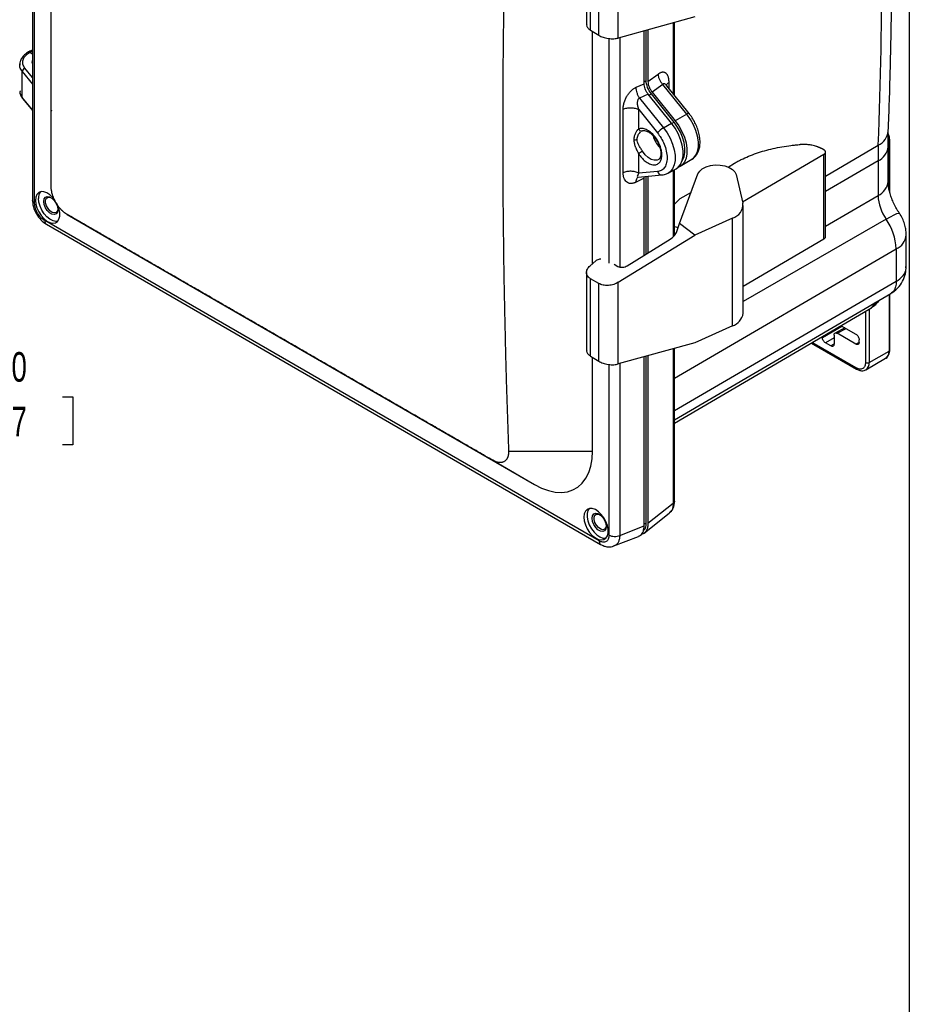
# Model space of a CAD drawing. Header units: inches. Extents: x 1 to 43, y 1 to 33.
# Tile 16 of 19: x 33 to 43, y 12 to 23.1. Entities that reach past the tile are written whole.
import ezdxf

# ---------------------------------------------------------------- set-up
doc = ezdxf.new("R2010")
doc.units = ezdxf.units.IN
doc.header["$LTSCALE"] = 4
doc.header["$MEASUREMENT"] = 0
doc.layers.add('DIMENSIONS', color=140, linetype='Continuous', lineweight=25)
doc.layers.add('TEXT', color=140, linetype='Continuous', lineweight=25)
doc.styles.add('SLDTEXTSTYLE0', font='TXT', dxfattribs={"width": 0.7})
doc.dimstyles.new('SLDDIMSTYLE2', dxfattribs={"dimtxt": 0.339844, "dimasz": 0.52, "dimexe": 0, "dimexo": 0.0625, "dimgap": 0.084961, "dimtad": 0, "dimtih": 1, "dimtoh": 1, "dimrnd": 1e-09, "dimzin": 0, "dimdsep": 46, "dimtxsty": 'SLDTEXTSTYLE0', "dimsah": 1, "dimcen": 0.09, "dimadec": 0, "dimazin": 0, "dimtfac": 1, "dimtmove": 0, "dimatfit": 0, "dimfxl": 0, "dimfrac": 2, "dimtolj": 1, "dimtzin": 12, "dimarcsym": 0})

# ---------------------------------------------------------------- blocks, each defined once
blk = doc.blocks.new('_D_3')
at = {"layer": 'DIMENSIONS'}
for p, q in [((30.269, 18.119), (30.269, 19.302)), ((30.269, 18.802), (29.269, 18.802)), ((30.769, 18.802), (31.978, 18.802)), ((32.438, 18.802), (32.324, 18.802)), ((32.324, 18.802), (32.324, 18.262)), ((33.448, 18.802), (33.562, 18.802)), ((33.562, 18.802), (33.562, 18.262)), ((32.324, 18.262), (32.438, 18.262)), ((33.562, 18.262), (33.448, 18.262))]:
    blk.add_line(p, q, dxfattribs=at)
for points in [[(30.269, 18.802), (29.749, 18.882), (29.749, 18.722)], [(30.769, 18.802), (31.289, 18.722), (31.289, 18.882)]]:
    blk.add_solid(points, dxfattribs=at)
at = {"layer": 'DIMENSIONS', "char_height": 0.3333, "attachment_point": 1, "style": 'SLDTEXTSTYLE0'}
for s, insert in [('0.50', (32.438, 19.307)), ('12.7', (32.438, 18.691))]:
    blk.add_mtext(s, dxfattribs=dict(at, insert=insert))

msp = doc.modelspace()

# ---------------------------------------------------------------- linework, layer by layer
for p, q in [((33.107, 29.876), (33.107, 21.021)), ((33.133, 20.985), (33.133, 29.839)), ((39.358, 23.879), (39.358, 22.997)), ((39.405, 22.935), (39.405, 23.808)), ((39.717, 22.848), (39.717, 23.768)), ((39.498, 22.879), (39.498, 23.755)), ((40.58, 23.087), (39.717, 22.848)), ((40.336, 23.019), (40.336, 22.221)), ((40.351, 22.202), (40.351, 23.023)), ((39.405, 22.935), (39.498, 22.879)), ((39.426, 20.304), (39.426, 22.923)), ((40.009, 22.333), (40.009, 22.928)), ((40.032, 22.367), (40.032, 22.935)), ((40.052, 22.94), (40.052, 22.358)), ((39.612, 22.842), (39.612, 20.308)), ((39.734, 22.852), (39.734, 20.267)), ((33.078, 22.688), (33.107, 22.699)), ((33.078, 22.688), (33.107, 22.671)), ((32.966, 22.554), (32.964, 22.541)), ((32.992, 22.179), (32.992, 22.472)), ((32.992, 22.472), (33.107, 22.329)), ((33.107, 22.405), (33.024, 22.509)), ((40.052, 22.358), (40.166, 22.441)), ((39.919, 22.293), (40.009, 22.333)), ((40.032, 22.367), (40.009, 22.353)), ((40.218, 22.326), (40.098, 22.239)), ((40.49, 21.988), (40.218, 22.326)), ((40.289, 22.278), (40.289, 22.35)), ((32.966, 22.244), (32.967, 22.236)), ((32.968, 22.252), (32.968, 22.246)), ((40.055, 22.215), (39.958, 22.171)), ((40.317, 21.889), (40.055, 22.215)), ((40.063, 22.204), (40.09, 22.219)), ((40.348, 21.898), (40.09, 22.219)), ((40.098, 22.239), (40.359, 21.914)), ((40.264, 22.31), (40.261, 22.312)), ((40.516, 21.996), (40.264, 22.309)), ((33.107, 22.039), (32.992, 22.179)), ((32.997, 22.166), (33.107, 22.031)), ((39.958, 22.171), (40.227, 21.837)), ((33.32, 22.036), (33.328, 22.031)), ((39.772, 21.328), (39.772, 22.045)), ((39.947, 21.822), (39.947, 22.041)), ((39.947, 22.041), (40.159, 21.778)), ((40.49, 21.988), (40.359, 21.914)), ((40.227, 21.837), (40.317, 21.889)), ((40.348, 21.898), (40.322, 21.883)), ((39.978, 21.796), (39.979, 21.8)), ((39.978, 21.795), (39.987, 21.8)), ((42.761, 21.673), (42.771, 21.679)), ((42.771, 21.679), (42.771, 21.145)), ((42.779, 21.108), (42.779, 21.691)), ((39.947, 21.324), (39.947, 21.543)), ((42.035, 21.588), (42.015, 21.599)), ((42.054, 21.292), (42.65, 21.64)), ((42.054, 20.607), (42.054, 21.561)), ((42.76, 21.231), (42.76, 21.621)), ((40.416, 21.402), (40.546, 21.481)), ((40.546, 21.481), (40.55, 21.483)), ((40.955, 21.394), (41.028, 21.437)), ((42.036, 21.535), (41.12, 20.997)), ((42.036, 20.581), (42.036, 21.535)), ((42.647, 21.463), (42.054, 21.118)), ((42.647, 21.463), (42.647, 21.072)), ((40.159, 21.343), (39.947, 21.324)), ((40.279, 21.325), (40.369, 21.375)), ((40.336, 21.356), (40.336, 20.61)), ((40.351, 20.623), (40.351, 21.365)), ((40.406, 20.757), (40.616, 21.317)), ((40.009, 21.27), (39.919, 21.224)), ((39.942, 21.28), (40.21, 21.304)), ((40.009, 21.27), (40.011, 21.287)), ((40.009, 20.399), (40.009, 21.27)), ((40.032, 20.414), (40.032, 21.289)), ((40.052, 21.29), (40.052, 20.426)), ((41.047, 21.308), (41.123, 20.985)), ((40.538, 21.108), (40.41, 21.035)), ((40.41, 21.035), (40.351, 20.976)), ((42.054, 20.727), (42.647, 21.072)), ((41.126, 19.745), (41.126, 20.96)), ((39.5, 17.179), (33.246, 20.789)), ((33.499, 20.859), (33.972, 20.585)), ((33.564, 20.821), (33.5, 20.858)), ((33.946, 20.601), (33.564, 20.821)), ((41.005, 20.818), (40.58, 20.627)), ((41.005, 19.602), (41.005, 20.818)), ((42.738, 20.807), (41.126, 19.878)), ((33.265, 20.748), (39.518, 17.138)), ((40.351, 20.725), (40.392, 20.712)), ((40.378, 20.668), (40.406, 20.757)), ((40.58, 20.627), (40.406, 20.757)), ((33.946, 20.601), (33.973, 20.585)), ((33.973, 20.585), (38.773, 17.814)), ((39.717, 20.094), (40.58, 20.627)), ((39.818, 20.281), (40.304, 20.582)), ((42.036, 20.581), (41.126, 20.047)), ((42.965, 20.272), (42.965, 20.628)), ((40.351, 19.013), (42.852, 20.47)), ((42.852, 20.47), (42.852, 20.103)), ((39.398, 20.279), (39.463, 20.336)), ((39.358, 20.204), (39.358, 19.323)), ((39.67, 20.297), (39.713, 20.274)), ((39.498, 20.08), (39.405, 20.133)), ((39.405, 19.261), (39.405, 20.133)), ((39.717, 19.173), (39.717, 20.094)), ((42.852, 20.103), (40.351, 18.646)), ((39.498, 19.204), (39.498, 20.08)), ((40.351, 18.542), (42.792, 19.968)), ((42.771, 19.956), (42.771, 19.319)), ((42.779, 19.331), (42.779, 19.961)), ((40.351, 18.506), (42.548, 19.79)), ((42.505, 19.765), (42.505, 19.191)), ((42.548, 19.79), (42.548, 19.191)), ((41.005, 19.602), (40.58, 19.412)), ((42.019, 19.473), (42.239, 19.6)), ((42.272, 19.581), (42.162, 19.522)), ((42.186, 19.519), (42.286, 19.573)), ((42.231, 19.605), (42.398, 19.508)), ((42.019, 19.473), (42.019, 19.481)), ((42.151, 19.467), (42.054, 19.412)), ((42.151, 19.499), (42.151, 19.397)), ((42.398, 19.397), (42.186, 19.519)), ((42.434, 19.417), (42.434, 19.447)), ((40.58, 19.412), (39.717, 19.173)), ((40.336, 19.345), (40.336, 17.601)), ((40.351, 17.625), (40.351, 19.349)), ((41.896, 19.409), (42.406, 19.116)), ((42.399, 19.129), (41.905, 19.415)), ((42.115, 19.376), (42.054, 19.412)), ((42.15, 19.395), (42.115, 19.376)), ((42.433, 19.415), (42.398, 19.397)), ((42.548, 19.191), (42.771, 19.319)), ((39.405, 19.261), (39.498, 19.204)), ((39.426, 18.191), (39.426, 19.248)), ((40.009, 17.349), (40.009, 19.254)), ((40.032, 17.38), (40.032, 19.26)), ((40.052, 19.266), (40.052, 17.373)), ((42.51, 19.108), (42.733, 19.237)), ((39.612, 19.168), (39.612, 17.244)), ((39.734, 19.178), (39.734, 17.241)), ((38.479, 18.191), (39.426, 18.191)), ((38.365, 18.05), (38.301, 18.087)), ((38.365, 18.05), (38.746, 17.83)), ((38.746, 17.83), (38.773, 17.814)), ((40.336, 17.601), (40.052, 17.373)), ((40.01, 17.266), (40.296, 17.495)), ((39.734, 17.241), (40.009, 17.349)), ((40.032, 17.38), (40.009, 17.366)), ((39.668, 17.121), (39.946, 17.229))]:
    msp.add_line(p, q)
at = {"flags": 128}
for points in [[(40.55, 21.483), (40.565, 21.494), (40.592, 21.527), (40.61, 21.57), (40.62, 21.621), (40.62, 21.679), (40.61, 21.741), (40.592, 21.806), (40.565, 21.87), (40.53, 21.931), (40.49, 21.988)], [(40.369, 21.375), (40.393, 21.391), (40.42, 21.424), (40.439, 21.468), (40.448, 21.519), (40.448, 21.577), (40.439, 21.64), (40.42, 21.705), (40.393, 21.77), (40.358, 21.832), (40.317, 21.889)], [(40.437, 21.463), (40.443, 21.472), (40.46, 21.511), (40.469, 21.559), (40.469, 21.612), (40.46, 21.67), (40.443, 21.729), (40.418, 21.788), (40.386, 21.845), (40.348, 21.898)], [(40.359, 21.914), (40.4, 21.857), (40.435, 21.794), (40.462, 21.73), (40.481, 21.665), (40.491, 21.602), (40.491, 21.544), (40.481, 21.492), (40.462, 21.449), (40.435, 21.416), (40.4, 21.394), (40.392, 21.391)], [(40.227, 21.837), (40.268, 21.78), (40.302, 21.718), (40.329, 21.653), (40.348, 21.589), (40.357, 21.527), (40.357, 21.469), (40.348, 21.417), (40.329, 21.374), (40.302, 21.341), (40.279, 21.325)], [(42.762, 21.737), (42.768, 21.709), (42.771, 21.679)], [(40.173, 21.48), (40.154, 21.471), (40.123, 21.47), (40.089, 21.48), (40.054, 21.502), (40.021, 21.533), (39.991, 21.572)], [(40.616, 21.317), (40.635, 21.348), (40.665, 21.374), (40.707, 21.395), (40.756, 21.41), (40.811, 21.417), (40.866, 21.415), (40.919, 21.406), (40.966, 21.389), (41.005, 21.367), (41.032, 21.339), (41.047, 21.308)], [(33.364, 21.015), (33.338, 21.049), (33.305, 21.08), (33.271, 21.103), (33.237, 21.115), (33.205, 21.116), (33.179, 21.106), (33.158, 21.085), (33.146, 21.055), (33.141, 21.018)], [(33.141, 21.018), (33.146, 20.976), (33.158, 20.932), (33.179, 20.888), (33.205, 20.847), (33.237, 20.812), (33.271, 20.785), (33.305, 20.767), (33.338, 20.761), (33.367, 20.765), (33.391, 20.781), (33.407, 20.806), (33.416, 20.84), (33.416, 20.88), (33.407, 20.923), (33.391, 20.968), (33.384, 20.981)], [(33.393, 20.783), (33.373, 20.781), (33.34, 20.788), (33.306, 20.805), (33.272, 20.832), (33.241, 20.867), (33.214, 20.908), (33.194, 20.952), (33.181, 20.997), (33.177, 21.039)], [(33.235, 21.005), (33.24, 21.034), (33.254, 21.053), (33.275, 21.062), (33.301, 21.058), (33.328, 21.042), (33.354, 21.016), (33.376, 20.983), (33.389, 20.947), (33.394, 20.913), (33.389, 20.885), (33.376, 20.865), (33.354, 20.857), (33.328, 20.861), (33.301, 20.877), (33.275, 20.902), (33.254, 20.935), (33.24, 20.971), (33.235, 21.005)], [(33.394, 20.92), (33.389, 20.899), (33.376, 20.882), (33.356, 20.876), (33.332, 20.882), (33.306, 20.9), (33.284, 20.926), (33.267, 20.957), (33.257, 20.99), (33.257, 21.019), (33.267, 21.041), (33.284, 21.053), (33.306, 21.053), (33.32, 21.048)], [(42.738, 20.807), (42.788, 20.834), (42.83, 20.855), (42.861, 20.868), (42.882, 20.873), (42.89, 20.871)], [(38.773, 17.814), (38.852, 17.774), (38.929, 17.746), (39.005, 17.729), (39.076, 17.725), (39.144, 17.733), (39.206, 17.754), (39.262, 17.786), (39.31, 17.83), (39.351, 17.884), (39.383, 17.948), (39.407, 18.022), (39.421, 18.103), (39.426, 18.191)], [(39.329, 17.446), (39.333, 17.404), (39.346, 17.36), (39.366, 17.316), (39.393, 17.275), (39.424, 17.24), (39.458, 17.213), (39.492, 17.196), (39.525, 17.189), (39.554, 17.193), (39.578, 17.209), (39.595, 17.234), (39.603, 17.268), (39.603, 17.308), (39.595, 17.351), (39.578, 17.396), (39.554, 17.439), (39.525, 17.477), (39.492, 17.508), (39.458, 17.531), (39.424, 17.543), (39.393, 17.544), (39.366, 17.534), (39.346, 17.513), (39.333, 17.484), (39.329, 17.446)], [(39.388, 17.543), (39.374, 17.52), (39.365, 17.486), (39.365, 17.446), (39.374, 17.403), (39.39, 17.358), (39.414, 17.315), (39.443, 17.277), (39.476, 17.246), (39.51, 17.223), (39.544, 17.211), (39.576, 17.21), (39.58, 17.211)], [(39.422, 17.433), (39.427, 17.462), (39.441, 17.482), (39.462, 17.49), (39.488, 17.486), (39.516, 17.47), (39.542, 17.444), (39.563, 17.411), (39.577, 17.376), (39.581, 17.341), (39.577, 17.313), (39.563, 17.293), (39.542, 17.285), (39.516, 17.289), (39.488, 17.305), (39.462, 17.331), (39.441, 17.363), (39.427, 17.399), (39.422, 17.433)], [(39.581, 17.348), (39.577, 17.328), (39.563, 17.31), (39.543, 17.304), (39.519, 17.31), (39.494, 17.328), (39.471, 17.354), (39.454, 17.385), (39.445, 17.418), (39.445, 17.447), (39.454, 17.469), (39.471, 17.481), (39.494, 17.481), (39.507, 17.476)]]:
    msp.add_lwpolyline(points, dxfattribs=at)
for centre, radius, start, end in [((-14.353, 23.797), 57.044, 357.8325, 2.1675), ((40.511, 21.965), 0.0316, 79.4811, 131.9686), ((40.352, 21.623), 0.248, 120.3191, 141.2312), ((42.565, 21.82), 0.199, 295.2648, 353.3338), ((40.39, 21.82), 0.29, 195.1787, 224.7826), ((42.765, 21.692), 0.0144, 292.7375, 355.9589), ((47.225, 21.464), 4.578, 177.7966, 180.0122), ((42.566, 21.64), 0.195, 294.6263, 354.3873), ((40.21, 21.358), 0.0539, 196.9306, 270.1654), ((42.566, 21.25), 0.195, 294.6261, 354.3891), ((33.284, 21.046), 0.108, 140.5204, 184.0948), ((40.964, 20.972), 0.159, 284.7813, 4.6772), ((43.141, 21.092), 0.494, 182.3164, 215.2889), ((42.226, 20.445), 0.626, 2.3164, 35.2889), ((42.771, 20.647), 0.195, 294.616, 354.5065), ((42.455, 19.945), 0.18, 301.2248, 334.2267), ((40.949, 19.773), 0.179, 288.24, 351.1104), ((42.685, 19.308), 0.0863, 304.0564, 7.2558), ((42.764, 19.333), 0.0151, 294.3746, 354.3053), ((42.414, 19.127), 0.0144, 172.7424, 235.9603), ((42.527, 19.231), 0.0461, 242.6097, 297.3901), ((42.458, 19.182), 0.0906, 305.8919, 5.6035)]:
    msp.add_arc(centre, radius, start, end)
for points, knots in [([(33.32, 21.169), (33.32, 21.228), (33.32, 21.345), (33.32, 21.521), (33.32, 21.697), (33.32, 21.873), (33.32, 22.05), (33.32, 22.226), (33.32, 22.403), (33.32, 22.58), (33.32, 22.757), (33.32, 22.935), (33.32, 23.112), (33.32, 23.29), (33.32, 23.468), (33.32, 23.646), (33.32, 23.825), (33.32, 24.003), (33.32, 24.182), (33.32, 24.361), (33.32, 24.54), (33.32, 24.719), (33.32, 24.899), (33.32, 25.078), (33.32, 25.258), (33.32, 25.438), (33.32, 25.619), (33.32, 25.799), (33.32, 25.98), (33.32, 26.161), (33.32, 26.342), (33.32, 26.523), (33.32, 26.704), (33.32, 26.886), (33.32, 27.068), (33.32, 27.25), (33.32, 27.432), (33.32, 27.614), (33.32, 27.797), (33.32, 27.98), (33.32, 28.163), (33.32, 28.285), (33.32, 28.346)], [0, 0, 0, 0, 0.025007, 0.050013, 0.075018, 0.100022, 0.125025, 0.150027, 0.175029, 0.200029, 0.225029, 0.250029, 0.275028, 0.300026, 0.325024, 0.350021, 0.375018, 0.400015, 0.425011, 0.450008, 0.475004, 0.5, 0.524996, 0.549992, 0.574989, 0.599985, 0.624982, 0.649979, 0.674976, 0.699974, 0.724972, 0.749971, 0.774971, 0.799971, 0.824971, 0.849973, 0.874975, 0.899978, 0.924982, 0.949987, 0.974993, 1, 1, 1, 1]), ([(42.763, 21.797), (42.768, 21.912), (42.78, 22.245), (42.794, 22.801), (42.804, 23.465), (42.805, 24.133), (42.799, 24.806), (42.786, 25.466), (42.771, 25.903), (42.764, 26.114)], [0, 0, 0, 0, 0.08164, 0.236654, 0.391667, 0.546678, 0.701689, 0.856697, 1, 1, 1, 1]), ([(38.479, 25.368), (38.477, 25.308), (38.473, 25.188), (38.467, 25.009), (38.461, 24.829), (38.455, 24.65), (38.45, 24.47), (38.445, 24.291), (38.441, 24.112), (38.437, 23.932), (38.433, 23.753), (38.429, 23.573), (38.426, 23.394), (38.423, 23.215), (38.421, 23.035), (38.419, 22.856), (38.417, 22.676), (38.415, 22.497), (38.414, 22.318), (38.413, 22.138), (38.413, 21.959), (38.413, 21.779), (38.413, 21.6), (38.413, 21.42), (38.414, 21.241), (38.415, 21.062), (38.417, 20.882), (38.419, 20.703), (38.421, 20.523), (38.423, 20.344), (38.426, 20.165), (38.429, 19.985), (38.433, 19.806), (38.437, 19.626), (38.441, 19.447), (38.445, 19.267), (38.45, 19.088), (38.455, 18.909), (38.461, 18.729), (38.467, 18.55), (38.473, 18.37), (38.477, 18.251), (38.479, 18.191)], [0, 0, 0, 0, 0.025007, 0.050013, 0.075018, 0.100022, 0.125025, 0.150027, 0.175029, 0.200029, 0.225029, 0.250029, 0.275028, 0.300026, 0.325024, 0.350021, 0.375018, 0.400015, 0.425011, 0.450008, 0.475004, 0.5, 0.524996, 0.549992, 0.574989, 0.599985, 0.624982, 0.649979, 0.674976, 0.699974, 0.724972, 0.749971, 0.774971, 0.799971, 0.824971, 0.849973, 0.874975, 0.899978, 0.924982, 0.949987, 0.974993, 1, 1, 1, 1]), ([(39.362, 22.997), (39.361, 22.994), (39.357, 22.982), (39.373, 22.959), (39.395, 22.943), (39.405, 22.935)], [0, 0, 0, 0, 0.161785, 0.595765, 1, 1, 1, 1]), ([(39.498, 22.879), (39.511, 22.871), (39.527, 22.863), (39.563, 22.851), (39.584, 22.846), (39.626, 22.84), (39.647, 22.839), (39.685, 22.841), (39.703, 22.844), (39.717, 22.848)], [0, 0, 0, 0, 0.25, 0.25, 0.5, 0.5, 0.75, 0.75, 1, 1, 1, 1]), ([(33.062, 22.691), (33.047, 22.681), (33.017, 22.661), (32.986, 22.623), (32.968, 22.587), (32.966, 22.564), (32.966, 22.554)], [0, 0, 0, 0, 0.268233, 0.5398784, 0.8136586, 1, 1, 1, 1]), ([(33.024, 22.509), (33.012, 22.523), (33.004, 22.539), (32.997, 22.571), (32.998, 22.587), (33.007, 22.619), (33.016, 22.634), (33.042, 22.663), (33.058, 22.676), (33.078, 22.688)], [0, 0, 0, 0, 0.25, 0.25, 0.5, 0.5, 0.75, 0.75, 1, 1, 1, 1]), ([(33.107, 22.711), (33.106, 22.71), (33.087, 22.705), (33.071, 22.696), (33.056, 22.687)], [0, 0, 0, 0, 0.049085, 1, 1, 1, 1]), ([(33.078, 22.688), (33.075, 22.689), (33.07, 22.692), (33.064, 22.692), (33.061, 22.69), (33.061, 22.69)], [0, 0, 0, 0, 0.349367, 0.820892, 1, 1, 1, 1]), ([(32.992, 22.472), (32.982, 22.488), (32.962, 22.518), (32.966, 22.551), (32.968, 22.565)], [0, 0, 0, 0, 0.5436, 1, 1, 1, 1]), ([(33.107, 22.593), (33.107, 22.592), (33.101, 22.582), (33.101, 22.571), (33.107, 22.561), (33.107, 22.56)], [0, 0, 0, 0, 0.07825, 0.915866, 1, 1, 1, 1]), ([(33.024, 22.509), (33.016, 22.507), (33.007, 22.501), (32.996, 22.488), (32.992, 22.479), (32.992, 22.472)], [0, 0, 0, 0, 0.5, 0.5, 1, 1, 1, 1]), ([(40.289, 22.35), (40.289, 22.353), (40.289, 22.358), (40.289, 22.366), (40.288, 22.374), (40.287, 22.381), (40.286, 22.393), (40.283, 22.406), (40.276, 22.425), (40.265, 22.443), (40.25, 22.455), (40.238, 22.46), (40.228, 22.462), (40.218, 22.462), (40.208, 22.461), (40.197, 22.458), (40.188, 22.454), (40.18, 22.45), (40.173, 22.446), (40.168, 22.443), (40.166, 22.441)], [0, 0, 0, 0, 0.030243, 0.061055, 0.092442, 0.124417, 0.156993, 0.23571, 0.30381, 0.441324, 0.567355, 0.628072, 0.685336, 0.739216, 0.794499, 0.84715, 0.898229, 0.931811, 0.965744, 1, 1, 1, 1]), ([(40.166, 22.441), (40.166, 22.432), (40.167, 22.422), (40.173, 22.401), (40.176, 22.391), (40.186, 22.37), (40.192, 22.36), (40.204, 22.342), (40.211, 22.334), (40.218, 22.326)], [0, 0, 0, 0, 0.25, 0.25, 0.5, 0.5, 0.75, 0.75, 1, 1, 1, 1]), ([(40.055, 22.215), (40.048, 22.223), (40.042, 22.232), (40.031, 22.252), (40.025, 22.263), (40.017, 22.284), (40.014, 22.294), (40.01, 22.315), (40.009, 22.325), (40.009, 22.333)], [0, 0, 0, 0, 0.25, 0.25, 0.5, 0.5, 0.75, 0.75, 1, 1, 1, 1]), ([(40.09, 22.219), (40.073, 22.241), (40.058, 22.266), (40.038, 22.318), (40.032, 22.344), (40.032, 22.367)], [0, 0, 0, 0, 0.5, 0.5, 1, 1, 1, 1]), ([(40.052, 22.358), (40.052, 22.349), (40.053, 22.339), (40.057, 22.319), (40.06, 22.308), (40.068, 22.287), (40.073, 22.277), (40.085, 22.257), (40.091, 22.247), (40.098, 22.239)], [0, 0, 0, 0, 0.25, 0.25, 0.5, 0.5, 0.75, 0.75, 1, 1, 1, 1]), ([(40.263, 22.309), (40.26, 22.314), (40.253, 22.323), (40.242, 22.331), (40.232, 22.333), (40.224, 22.332), (40.22, 22.328), (40.218, 22.326)], [0, 0, 0, 0, 0.301083, 0.512618, 0.692142, 0.846057, 1, 1, 1, 1]), ([(40.262, 22.311), (40.263, 22.316), (40.265, 22.331), (40.28, 22.342), (40.289, 22.35)], [0, 0, 0, 0, 0.352919, 1, 1, 1, 1]), ([(32.968, 22.246), (32.967, 22.24), (32.965, 22.217), (32.981, 22.195), (32.992, 22.179)], [0, 0, 0, 0, 0.260874, 1, 1, 1, 1]), ([(32.97, 22.223), (32.97, 22.218), (32.973, 22.199), (32.985, 22.183), (32.994, 22.171)], [0, 0, 0, 0, 0.285291, 1, 1, 1, 1]), ([(39.772, 22.045), (39.772, 22.048), (39.772, 22.054), (39.772, 22.062), (39.773, 22.07), (39.774, 22.079), (39.775, 22.087), (39.777, 22.096), (39.779, 22.104), (39.781, 22.113), (39.783, 22.122), (39.789, 22.14), (39.8, 22.169), (39.821, 22.204), (39.84, 22.23), (39.857, 22.248), (39.869, 22.26), (39.881, 22.27), (39.893, 22.279), (39.906, 22.287), (39.915, 22.291), (39.919, 22.293)], [0, 0, 0, 0, 0.0311109, 0.0619262, 0.0924915, 0.1228536, 0.1530603, 0.1831599, 0.2132014, 0.2432341, 0.2733072, 0.3034699, 0.437123, 0.5663533, 0.6843112, 0.7390402, 0.7932468, 0.8446494, 0.8966419, 0.948243, 1, 1, 1, 1]), ([(39.958, 22.171), (39.953, 22.179), (39.947, 22.188), (39.937, 22.208), (39.933, 22.218), (39.926, 22.24), (39.923, 22.251), (39.919, 22.273), (39.919, 22.283), (39.919, 22.293)], [0, 0, 0, 0, 0.25, 0.25, 0.5, 0.5, 0.75, 0.75, 1, 1, 1, 1]), ([(32.998, 22.166), (32.997, 22.167), (32.993, 22.17), (32.993, 22.175), (32.992, 22.179)], [0, 0, 0, 0, 0.282934, 1, 1, 1, 1]), ([(39.958, 22.171), (39.957, 22.171), (39.955, 22.17), (39.952, 22.169), (39.949, 22.167), (39.946, 22.165), (39.944, 22.162), (39.94, 22.157), (39.935, 22.148), (39.932, 22.133), (39.931, 22.114), (39.932, 22.096), (39.935, 22.081), (39.938, 22.069), (39.942, 22.056), (39.945, 22.046), (39.947, 22.041)], [0, 0, 0, 0, 0.025898, 0.051372, 0.076666, 0.102032, 0.127718, 0.153964, 0.242685, 0.347479, 0.473948, 0.62732, 0.704915, 0.790633, 0.886455, 1, 1, 1, 1]), ([(39.772, 22.045), (39.783, 22.051), (39.796, 22.056), (39.827, 22.062), (39.844, 22.063), (39.878, 22.063), (39.894, 22.06), (39.924, 22.052), (39.937, 22.047), (39.947, 22.041)], [0, 0, 0, 0, 0.25, 0.25, 0.5, 0.5, 0.75, 0.75, 1, 1, 1, 1]), ([(40.551, 21.485), (40.559, 21.491), (40.58, 21.504), (40.604, 21.536), (40.624, 21.576), (40.637, 21.623), (40.641, 21.675), (40.636, 21.732), (40.624, 21.791), (40.603, 21.85), (40.576, 21.908), (40.546, 21.957), (40.525, 21.985), (40.516, 21.996)], [0, 0, 0, 0, 0.0648, 0.152763, 0.242202, 0.335378, 0.432678, 0.532652, 0.633313, 0.733665, 0.833682, 0.933611, 1, 1, 1, 1]), ([(39.947, 21.822), (39.946, 21.821), (39.943, 21.82), (39.939, 21.816), (39.934, 21.811), (39.927, 21.803), (39.918, 21.792), (39.909, 21.776), (39.902, 21.759), (39.897, 21.743), (39.894, 21.728), (39.893, 21.715), (39.892, 21.706), (39.892, 21.701)], [0, 0, 0, 0, 0.037593, 0.086044, 0.145564, 0.216406, 0.350225, 0.465243, 0.604546, 0.732935, 0.824743, 0.913775, 1, 1, 1, 1]), ([(39.93, 21.706), (39.93, 21.722), (39.934, 21.738), (39.948, 21.767), (39.957, 21.779), (39.968, 21.789)], [0, 0, 0, 0, 0.5, 0.5, 1, 1, 1, 1]), ([(39.947, 21.543), (39.956, 21.528), (39.967, 21.514), (39.992, 21.485), (40.006, 21.472), (40.036, 21.448), (40.052, 21.438), (40.085, 21.423), (40.101, 21.419), (40.132, 21.418), (40.146, 21.421), (40.17, 21.433), (40.18, 21.442), (40.195, 21.464), (40.201, 21.477), (40.207, 21.503), (40.209, 21.518), (40.209, 21.545), (40.207, 21.561), (40.201, 21.596), (40.195, 21.615), (40.18, 21.654), (40.17, 21.675), (40.146, 21.715), (40.132, 21.734), (40.101, 21.768), (40.085, 21.783), (40.052, 21.806), (40.036, 21.815), (40.006, 21.826), (39.992, 21.828), (39.967, 21.828), (39.956, 21.826), (39.947, 21.822)], [0, 0, 0, 0, 0.0625, 0.0625, 0.125, 0.125, 0.1875, 0.1875, 0.25, 0.25, 0.3125, 0.3125, 0.375, 0.375, 0.4375, 0.4375, 0.5, 0.5, 0.5625, 0.5625, 0.625, 0.625, 0.6875, 0.6875, 0.75, 0.75, 0.8125, 0.8125, 0.875, 0.875, 0.9375, 0.9375, 1, 1, 1, 1]), ([(39.947, 21.822), (39.95, 21.818), (39.955, 21.81), (39.967, 21.802), (39.975, 21.801), (39.979, 21.8)], [0, 0, 0, 0, 0.334055, 0.66811, 1, 1, 1, 1]), ([(39.979, 21.8), (39.979, 21.8), (39.983, 21.799), (39.987, 21.801), (39.991, 21.803)], [0, 0, 0, 0, 0.0064411, 1, 1, 1, 1]), ([(39.988, 21.801), (39.99, 21.802), (39.997, 21.805), (40.012, 21.806), (40.036, 21.8), (40.065, 21.786), (40.095, 21.762), (40.124, 21.732), (40.151, 21.695), (40.172, 21.655), (40.188, 21.613), (40.196, 21.573), (40.198, 21.538), (40.193, 21.51), (40.184, 21.49), (40.177, 21.483), (40.173, 21.48)], [0, 0, 0, 0, 0.037399, 0.110824, 0.18066, 0.255254, 0.329463, 0.40422, 0.479662, 0.555459, 0.631149, 0.706181, 0.780174, 0.853067, 0.9258, 1, 1, 1, 1]), ([(40.159, 21.778), (40.172, 21.761), (40.186, 21.742), (40.212, 21.699), (40.224, 21.676), (40.244, 21.626), (40.253, 21.6), (40.264, 21.548), (40.267, 21.522), (40.267, 21.473), (40.264, 21.451), (40.253, 21.412), (40.244, 21.396), (40.224, 21.37), (40.212, 21.36), (40.186, 21.347), (40.172, 21.344), (40.159, 21.343)], [0, 0, 0, 0, 0.125, 0.125, 0.25, 0.25, 0.375, 0.375, 0.5, 0.5, 0.625, 0.625, 0.75, 0.75, 0.875, 0.875, 1, 1, 1, 1]), ([(42.76, 21.621), (42.76, 21.653), (42.761, 21.713), (42.763, 21.77), (42.763, 21.797)], [0, 0, 0, 0, 0.544331, 1, 1, 1, 1]), ([(42.779, 21.691), (42.779, 21.698), (42.778, 21.718), (42.773, 21.745), (42.765, 21.765), (42.763, 21.77)], [0, 0, 0, 0, 0.27708, 0.790375, 1, 1, 1, 1]), ([(39.892, 21.701), (39.899, 21.7), (39.906, 21.7), (39.919, 21.702), (39.925, 21.704), (39.93, 21.706)], [0, 0, 0, 0, 0.5, 0.5, 1, 1, 1, 1]), ([(39.892, 21.701), (39.892, 21.699), (39.892, 21.693), (39.893, 21.684), (39.894, 21.676), (39.896, 21.667), (39.898, 21.657), (39.9, 21.648), (39.903, 21.638), (39.906, 21.628), (39.911, 21.615), (39.918, 21.599), (39.927, 21.58), (39.936, 21.564), (39.942, 21.552), (39.946, 21.546), (39.947, 21.543)], [0, 0, 0, 0, 0.053647, 0.108796, 0.165461, 0.223625, 0.283236, 0.344195, 0.406361, 0.469672, 0.534144, 0.649923, 0.783587, 0.87552, 0.947472, 1, 1, 1, 1]), ([(39.991, 21.572), (39.984, 21.583), (39.976, 21.595), (39.961, 21.618), (39.954, 21.629), (39.943, 21.651), (39.938, 21.662), (39.931, 21.684), (39.93, 21.695), (39.93, 21.706)], [0, 0, 0, 0, 0.25, 0.25, 0.5, 0.5, 0.75, 0.75, 1, 1, 1, 1]), ([(42.015, 21.599), (42.013, 21.6), (42.007, 21.603), (41.999, 21.608), (41.99, 21.612), (41.981, 21.615), (41.972, 21.619), (41.963, 21.622), (41.949, 21.627), (41.929, 21.633), (41.904, 21.639), (41.88, 21.643), (41.859, 21.646), (41.837, 21.648), (41.814, 21.649), (41.792, 21.648), (41.777, 21.648), (41.769, 21.647)], [0, 0, 0, 0, 0.042478, 0.084325, 0.125588, 0.166315, 0.206556, 0.246363, 0.285791, 0.392743, 0.499995, 0.583146, 0.665751, 0.748276, 0.831188, 0.914947, 1, 1, 1, 1]), ([(39.991, 21.572), (39.984, 21.567), (39.975, 21.562), (39.959, 21.551), (39.952, 21.546), (39.947, 21.543)], [0, 0, 0, 0, 0.5, 0.5, 1, 1, 1, 1]), ([(41.028, 21.437), (41.04, 21.444), (41.053, 21.451), (41.078, 21.465), (41.091, 21.472), (41.131, 21.491), (41.159, 21.504), (41.244, 21.539), (41.304, 21.56), (41.43, 21.596), (41.496, 21.611), (41.597, 21.628), (41.631, 21.633), (41.682, 21.639), (41.7, 21.641), (41.734, 21.645), (41.752, 21.646), (41.769, 21.647)], [0, 0, 0, 0, 0.0625, 0.0625, 0.125, 0.125, 0.25, 0.25, 0.5, 0.5, 0.75, 0.75, 0.875, 0.875, 0.9375, 0.9375, 1, 1, 1, 1]), ([(42.036, 21.535), (42.037, 21.536), (42.041, 21.538), (42.046, 21.542), (42.053, 21.55), (42.055, 21.56), (42.054, 21.569), (42.05, 21.576), (42.045, 21.581), (42.039, 21.585), (42.036, 21.587), (42.035, 21.588)], [0, 0, 0, 0, 0.071625, 0.142812, 0.28587, 0.499573, 0.624418, 0.749715, 0.874818, 0.937373, 1, 1, 1, 1]), ([(39.947, 21.324), (39.937, 21.33), (39.924, 21.335), (39.894, 21.343), (39.878, 21.345), (39.844, 21.346), (39.827, 21.345), (39.796, 21.338), (39.783, 21.334), (39.772, 21.328)], [0, 0, 0, 0, 0.25, 0.25, 0.5, 0.5, 0.75, 0.75, 1, 1, 1, 1]), ([(39.919, 21.224), (39.917, 21.223), (39.913, 21.22), (39.906, 21.218), (39.9, 21.215), (39.891, 21.212), (39.881, 21.21), (39.869, 21.208), (39.857, 21.208), (39.84, 21.21), (39.821, 21.217), (39.8, 21.233), (39.788, 21.252), (39.781, 21.27), (39.777, 21.283), (39.774, 21.297), (39.772, 21.312), (39.772, 21.323), (39.772, 21.328)], [0, 0, 0, 0, 0.025813, 0.051593, 0.077403, 0.103306, 0.155107, 0.206731, 0.260616, 0.315737, 0.43378, 0.562799, 0.696897, 0.75698, 0.81694, 0.877172, 0.938066, 1, 1, 1, 1]), ([(39.947, 21.324), (39.942, 21.315), (39.932, 21.3), (39.93, 21.286), (39.935, 21.281), (39.939, 21.28), (39.942, 21.28), (39.942, 21.281)], [0, 0, 0, 0, 0.4381149, 0.7673911, 0.8910699, 0.9958017, 1, 1, 1, 1]), ([(40.21, 21.304), (40.22, 21.306), (40.244, 21.309), (40.266, 21.319), (40.279, 21.325)], [0, 0, 0, 0, 0.3950572, 1, 1, 1, 1]), ([(39.919, 21.224), (39.919, 21.232), (39.92, 21.25), (39.928, 21.269), (39.936, 21.277), (39.941, 21.28)], [0, 0, 0, 0, 0.338272, 0.676545, 1, 1, 1, 1]), ([(39.938, 21.28), (39.938, 21.28), (39.937, 21.279), (39.939, 21.28), (39.941, 21.28)], [0, 0, 0, 0, 0.07861, 1, 1, 1, 1]), ([(42.89, 20.871), (42.884, 20.88), (42.866, 20.906), (42.84, 20.953), (42.812, 21.011), (42.79, 21.067), (42.775, 21.121), (42.765, 21.169), (42.761, 21.206), (42.76, 21.224), (42.76, 21.231)], [0, 0, 0, 0, 0.072119, 0.215993, 0.359988, 0.502866, 0.643694, 0.78175, 0.916696, 1, 1, 1, 1]), ([(33.5, 20.858), (33.498, 20.86), (33.493, 20.862), (33.486, 20.867), (33.48, 20.871), (33.473, 20.876), (33.466, 20.882), (33.459, 20.887), (33.453, 20.893), (33.446, 20.899), (33.44, 20.905), (33.434, 20.912), (33.427, 20.918), (33.421, 20.925), (33.415, 20.932), (33.409, 20.939), (33.404, 20.947), (33.398, 20.954), (33.393, 20.961), (33.388, 20.969), (33.383, 20.977), (33.378, 20.985), (33.369, 21), (33.357, 21.022), (33.346, 21.048), (33.338, 21.069), (33.333, 21.085), (33.328, 21.102), (33.325, 21.119), (33.322, 21.136), (33.32, 21.153), (33.32, 21.164), (33.32, 21.169)], [0, 0, 0, 0, 0.024667, 0.049254, 0.073761, 0.098186, 0.122528, 0.146788, 0.170963, 0.195052, 0.219055, 0.242972, 0.2668, 0.290539, 0.314189, 0.337748, 0.361216, 0.384591, 0.407874, 0.431062, 0.454156, 0.477154, 0.500056, 0.582602, 0.666673, 0.710946, 0.75635, 0.802875, 0.850512, 0.899253, 0.949085, 1, 1, 1, 1]), ([(33.108, 21.021), (33.107, 21.021), (33.105, 21.013), (33.113, 21), (33.127, 20.99), (33.133, 20.985)], [0, 0, 0, 0, 0.055149, 0.527575, 1, 1, 1, 1]), ([(33.107, 21.023), (33.109, 20.998), (33.114, 20.947), (33.15, 20.865), (33.202, 20.792), (33.244, 20.763), (33.265, 20.748)], [0, 0, 0, 0, 0.249993, 0.500162, 0.75025, 1, 1, 1, 1]), ([(33.246, 20.789), (33.231, 20.798), (33.217, 20.81), (33.189, 20.839), (33.177, 20.855), (33.156, 20.892), (33.148, 20.911), (33.136, 20.949), (33.133, 20.968), (33.133, 20.985)], [0, 0, 0, 0, 0.25, 0.25, 0.5, 0.5, 0.75, 0.75, 1, 1, 1, 1]), ([(42.965, 20.628), (42.964, 20.651), (42.962, 20.693), (42.947, 20.755), (42.925, 20.815), (42.901, 20.852), (42.889, 20.872)], [0, 0, 0, 0, 0.25919, 0.488913, 0.730996, 1, 1, 1, 1]), ([(33.246, 20.789), (33.247, 20.781), (33.249, 20.764), (33.257, 20.751), (33.264, 20.749), (33.265, 20.749)], [0, 0, 0, 0, 0.472377, 0.944754, 1, 1, 1, 1]), ([(38.301, 18.087), (38.245, 18.119), (38.133, 18.184), (37.965, 18.281), (37.797, 18.378), (37.629, 18.475), (37.462, 18.571), (37.294, 18.668), (37.127, 18.764), (36.96, 18.861), (36.794, 18.957), (36.627, 19.053), (36.461, 19.149), (36.295, 19.245), (36.129, 19.341), (35.963, 19.436), (35.798, 19.532), (35.632, 19.627), (35.467, 19.723), (35.302, 19.818), (35.137, 19.913), (34.973, 20.008), (34.808, 20.103), (34.644, 20.198), (34.48, 20.292), (34.316, 20.387), (34.153, 20.481), (33.989, 20.576), (33.826, 20.67), (33.663, 20.764), (33.554, 20.827), (33.5, 20.858)], [0, 0, 0, 0, 0.034488, 0.068976, 0.103462, 0.137947, 0.172431, 0.206914, 0.241397, 0.275879, 0.31036, 0.344841, 0.379321, 0.413801, 0.448281, 0.48276, 0.51724, 0.551719, 0.586199, 0.620679, 0.655159, 0.68964, 0.724121, 0.758603, 0.793086, 0.827569, 0.862053, 0.896538, 0.931024, 0.965512, 1, 1, 1, 1]), ([(40.304, 20.582), (40.322, 20.593), (40.338, 20.607), (40.364, 20.636), (40.373, 20.652), (40.378, 20.668)], [0, 0, 0, 0, 0.5, 0.5, 1, 1, 1, 1]), ([(42.036, 20.581), (42.042, 20.586), (42.053, 20.593), (42.053, 20.603), (42.053, 20.608)], [0, 0, 0, 0, 0.5657476, 1, 1, 1, 1]), ([(39.463, 20.336), (39.468, 20.34), (39.479, 20.348), (39.499, 20.356), (39.514, 20.358), (39.52, 20.359)], [0, 0, 0, 0, 0.334687, 0.697184, 1, 1, 1, 1]), ([(39.405, 20.133), (39.392, 20.141), (39.381, 20.15), (39.364, 20.173), (39.359, 20.187), (39.358, 20.215), (39.361, 20.229), (39.376, 20.256), (39.386, 20.269), (39.398, 20.279)], [0, 0, 0, 0, 0.25, 0.25, 0.5, 0.5, 0.75, 0.75, 1, 1, 1, 1]), ([(39.713, 20.274), (39.719, 20.271), (39.727, 20.268), (39.744, 20.264), (39.754, 20.264), (39.774, 20.265), (39.784, 20.267), (39.803, 20.273), (39.811, 20.277), (39.818, 20.281)], [0, 0, 0, 0, 0.25, 0.25, 0.5, 0.5, 0.75, 0.75, 1, 1, 1, 1]), ([(42.788, 19.966), (42.816, 19.985), (42.871, 20.023), (42.927, 20.103), (42.96, 20.188), (42.963, 20.247), (42.965, 20.274)], [0, 0, 0, 0, 0.2691325, 0.5287649, 0.7733927, 1, 1, 1, 1]), ([(42.852, 20.103), (42.88, 20.124), (42.935, 20.165), (42.968, 20.227), (42.962, 20.264), (42.961, 20.272)], [0, 0, 0, 0, 0.447591, 0.878589, 1, 1, 1, 1]), ([(39.717, 20.094), (39.703, 20.085), (39.685, 20.077), (39.647, 20.064), (39.626, 20.06), (39.584, 20.058), (39.563, 20.059), (39.527, 20.067), (39.511, 20.073), (39.498, 20.08)], [0, 0, 0, 0, 0.25, 0.25, 0.5, 0.5, 0.75, 0.75, 1, 1, 1, 1]), ([(42.852, 20.103), (42.851, 20.083), (42.848, 20.042), (42.827, 19.996), (42.803, 19.977), (42.792, 19.968)], [0, 0, 0, 0, 0.334606, 0.669212, 1, 1, 1, 1]), ([(42.548, 19.791), (42.565, 19.802), (42.6, 19.824), (42.64, 19.86), (42.66, 19.886), (42.666, 19.895)], [0, 0, 0, 0, 0.376968, 0.795466, 1, 1, 1, 1]), ([(42.054, 19.412), (42.05, 19.414), (42.045, 19.417), (42.037, 19.426), (42.032, 19.432), (42.025, 19.444), (42.023, 19.45), (42.019, 19.462), (42.019, 19.468), (42.019, 19.473)], [0, 0, 0, 0, 0.25, 0.25, 0.5, 0.5, 0.75, 0.75, 1, 1, 1, 1]), ([(42.151, 19.499), (42.151, 19.503), (42.151, 19.508), (42.155, 19.516), (42.158, 19.519), (42.165, 19.523), (42.169, 19.524), (42.177, 19.523), (42.182, 19.521), (42.186, 19.519)], [0, 0, 0, 0, 0.25, 0.25, 0.5, 0.5, 0.75, 0.75, 1, 1, 1, 1]), ([(42.398, 19.508), (42.402, 19.506), (42.407, 19.502), (42.416, 19.493), (42.42, 19.488), (42.427, 19.476), (42.429, 19.47), (42.433, 19.458), (42.434, 19.452), (42.434, 19.447)], [0, 0, 0, 0, 0.25, 0.25, 0.5, 0.5, 0.75, 0.75, 1, 1, 1, 1]), ([(39.362, 19.323), (39.361, 19.319), (39.357, 19.307), (39.373, 19.285), (39.395, 19.269), (39.405, 19.261)], [0, 0, 0, 0, 0.161785, 0.595765, 1, 1, 1, 1]), ([(42.151, 19.397), (42.151, 19.392), (42.15, 19.387), (42.147, 19.379), (42.144, 19.376), (42.137, 19.372), (42.133, 19.371), (42.124, 19.372), (42.12, 19.374), (42.115, 19.376)], [0, 0, 0, 0, 0.25, 0.25, 0.5, 0.5, 0.75, 0.75, 1, 1, 1, 1]), ([(42.434, 19.417), (42.434, 19.412), (42.433, 19.407), (42.429, 19.399), (42.427, 19.396), (42.42, 19.392), (42.416, 19.391), (42.407, 19.392), (42.402, 19.394), (42.398, 19.397)], [0, 0, 0, 0, 0.25, 0.25, 0.5, 0.5, 0.75, 0.75, 1, 1, 1, 1]), ([(42.733, 19.237), (42.735, 19.238), (42.745, 19.242), (42.76, 19.259), (42.774, 19.287), (42.779, 19.312), (42.779, 19.328), (42.779, 19.331)], [0, 0, 0, 0, 0.046577, 0.329589, 0.609929, 0.904109, 1, 1, 1, 1]), ([(39.498, 19.204), (39.511, 19.196), (39.527, 19.189), (39.563, 19.176), (39.584, 19.171), (39.626, 19.165), (39.647, 19.164), (39.685, 19.166), (39.703, 19.169), (39.717, 19.173)], [0, 0, 0, 0, 0.25, 0.25, 0.5, 0.5, 0.75, 0.75, 1, 1, 1, 1]), ([(42.505, 19.191), (42.505, 19.176), (42.503, 19.162), (42.493, 19.138), (42.485, 19.128), (42.464, 19.116), (42.451, 19.114), (42.425, 19.117), (42.412, 19.122), (42.399, 19.129)], [0, 0, 0, 0, 0.25, 0.25, 0.5, 0.5, 0.75, 0.75, 1, 1, 1, 1]), ([(42.406, 19.116), (42.412, 19.112), (42.429, 19.103), (42.458, 19.096), (42.488, 19.097), (42.503, 19.105), (42.51, 19.109)], [0, 0, 0, 0, 0.173798, 0.501887, 0.778006, 1, 1, 1, 1]), ([(38.479, 18.191), (38.479, 18.188), (38.479, 18.183), (38.479, 18.175), (38.479, 18.167), (38.478, 18.159), (38.477, 18.152), (38.476, 18.145), (38.474, 18.139), (38.473, 18.132), (38.471, 18.126), (38.469, 18.12), (38.466, 18.115), (38.464, 18.11), (38.461, 18.105), (38.455, 18.096), (38.446, 18.084), (38.433, 18.075), (38.421, 18.069), (38.411, 18.065), (38.401, 18.063), (38.39, 18.062), (38.378, 18.062), (38.366, 18.063), (38.354, 18.065), (38.341, 18.069), (38.328, 18.073), (38.314, 18.079), (38.305, 18.084), (38.301, 18.087)], [0, 0, 0, 0, 0.025592, 0.050914, 0.075967, 0.100747, 0.125255, 0.149488, 0.173446, 0.197126, 0.220529, 0.243653, 0.266496, 0.289059, 0.311338, 0.333335, 0.417409, 0.499968, 0.543771, 0.587923, 0.632418, 0.677249, 0.722412, 0.7679, 0.813707, 0.859827, 0.906254, 0.95298, 1, 1, 1, 1]), ([(40.336, 17.601), (40.335, 17.587), (40.334, 17.561), (40.323, 17.523), (40.305, 17.507), (40.294, 17.497)], [0, 0, 0, 0, 0.293184, 0.578514, 1, 1, 1, 1]), ([(40.297, 17.497), (40.304, 17.503), (40.32, 17.516), (40.337, 17.547), (40.349, 17.584), (40.35, 17.613), (40.351, 17.627)], [0, 0, 0, 0, 0.20465, 0.474866, 0.740756, 1, 1, 1, 1]), ([(40.351, 17.625), (40.35, 17.621), (40.349, 17.612), (40.341, 17.604), (40.336, 17.601)], [0, 0, 0, 0, 0.469007, 1, 1, 1, 1]), ([(39.945, 17.232), (39.953, 17.235), (39.978, 17.244), (40.003, 17.284), (40.007, 17.328), (40.009, 17.349)], [0, 0, 0, 0, 0.213647, 0.621596, 1, 1, 1, 1]), ([(40.052, 17.373), (40.05, 17.355), (40.048, 17.318), (40.024, 17.277), (39.999, 17.253), (39.979, 17.253), (39.975, 17.252)], [0, 0, 0, 0, 0.2894825, 0.6003141, 0.9206552, 1, 1, 1, 1]), ([(40, 17.291), (40.009, 17.301), (40.028, 17.323), (40.031, 17.36), (40.032, 17.38)], [0, 0, 0, 0, 0.472922, 1, 1, 1, 1]), ([(39.612, 17.244), (39.612, 17.227), (39.609, 17.212), (39.598, 17.187), (39.59, 17.177), (39.569, 17.165), (39.556, 17.163), (39.529, 17.166), (39.514, 17.171), (39.5, 17.179)], [0, 0, 0, 0, 0.25, 0.25, 0.5, 0.5, 0.75, 0.75, 1, 1, 1, 1]), ([(39.612, 17.244), (39.62, 17.24), (39.629, 17.236), (39.65, 17.231), (39.661, 17.229), (39.683, 17.229), (39.694, 17.23), (39.715, 17.234), (39.725, 17.237), (39.734, 17.241)], [0, 0, 0, 0, 0.25, 0.25, 0.5, 0.5, 0.75, 0.75, 1, 1, 1, 1]), ([(39.734, 17.241), (39.733, 17.228), (39.731, 17.201), (39.715, 17.158), (39.694, 17.127), (39.67, 17.124), (39.665, 17.123)], [0, 0, 0, 0, 0.230568, 0.455135, 0.884468, 1, 1, 1, 1]), ([(39.5, 17.179), (39.501, 17.171), (39.502, 17.154), (39.511, 17.141), (39.518, 17.139), (39.519, 17.139)], [0, 0, 0, 0, 0.469893, 0.939786, 1, 1, 1, 1]), ([(39.517, 17.139), (39.53, 17.132), (39.556, 17.119), (39.598, 17.11), (39.636, 17.11), (39.657, 17.118), (39.666, 17.121)], [0, 0, 0, 0, 0.25782, 0.524249, 0.796207, 1, 1, 1, 1])]:
    msp.add_open_spline(points, degree=3, knots=knots)
at = {"layer": 'TEXT'}
msp.add_line((43, 33), (43, 1), dxfattribs=at)

# ---------------------------------------------------------------- dimensions: what is measured, and where the dimension line sits
at = {"layer": 'DIMENSIONS'}
dim = msp.add_linear_dim(base=(30.769, 18.802), p1=(30.269, 17.919), p2=(30.769, 19.155), dimstyle='SLDDIMSTYLE2', dxfattribs=at)
dim.commit()
dim.dimension.update_dxf_attribs({"geometry": '_D_3', "text_midpoint": (32.943, 18.802), "dimtype": 160})

doc.saveas('drawing.dxf')
